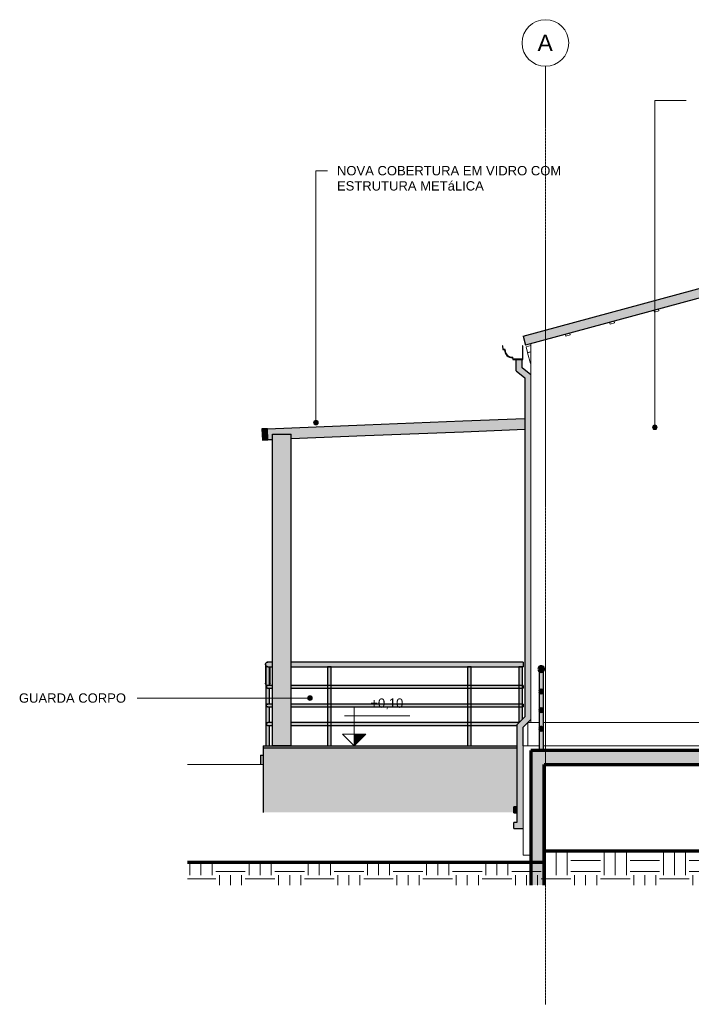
# Model space of a CAD drawing. Header units: millimetres. Extents: x -4967 to 47670, y -1932 to 8822.
# Tile 1 of 14: x -4967 to 2238, y -1742 to 8822. Entities that reach past the tile are written whole.
import ezdxf

# ---------------------------------------------------------------- set-up
doc = ezdxf.new("R2010")
doc.units = ezdxf.units.MM
doc.linetypes.add('_Traço - ponto', pattern=[16, 12, -2, 0, -2])
for name, color, linetype, lineweight in [('A-FLOR', 192, 'Continuous', 25), ('A-FLOR-HRAL', 11, 'Continuous', 25), ('A-FLOR-PATT', 8, 'Continuous', 25), ('A-GENM', 13, 'Continuous', 18), ('A-GLAZ-CWMG', 51, 'Continuous', 18), ('A-ROOF', 132, 'Continuous', 25), ('A-ROOF-OTLN', 132, 'Continuous', 25), ('A-WALL', 113, 'Continuous', 18), ('A-WALL-PATT', 111, 'Continuous', 70), ('G-ANNO-DIMS', 111, 'Continuous', 9), ('G-ANNO-TEXT', 231, 'Continuous', 9), ('S-COLS', 52, 'Continuous', 25), ('S-GRID', 1, 'Continuous', 9), ('S-GRID-IDEN', 1, 'Continuous', 9)]:
    doc.layers.add(name, color=color, linetype=linetype, lineweight=lineweight)
doc.styles.add('Arial_2', font='arial.ttf', dxfattribs={"height": 175})
doc.styles.add('Arial_3', font='arial.ttf', dxfattribs={"height": 100})
pattern_1 = [(0, (6343.34, 0), (317.5, 317.5), [317.5, -317.5]), (0, (6343.34, 119.06), (317.5, 317.5), [317.5, -317.5]), (0, (6343.34, 238.12), (317.5, 317.5), [317.5, -317.5]), (90, (6383.02, 277.8), (-317.5, 317.5), [317.5, -317.5]), (90, (6502.1, 277.8), (-317.5, 317.5), [317.5, -317.5]), (90, (6621.15, 277.8), (-317.5, 317.5), [317.5, -317.5])]

# ---------------------------------------------------------------- blocks, each defined once
blk = doc.blocks.new('Rectangular Mullion - 2x5 cm-3922211-ELEVAÇÃO 5 - MANTER _ CONSTRUIR')
at = {"layer": 'A-GLAZ-CWMG'}
for p, q in [((935, 5459), (887, 5446)), ((887, 5446), (892, 5426)), ((892, 5426), (940, 5440)), ((940, 5440), (935, 5459))]:
    blk.add_line(p, q, dxfattribs=at)
blk = doc.blocks.new('Rectangular Mullion - 4x6_3-3931228-ELEVAÇÃO 5 - MANTER _ CONSTRUIR')
at = {"layer": 'A-GLAZ-CWMG'}
for p, q in [((465, 5311), (518, 5325)), ((482, 5250), (465, 5311)), ((482, 5250), (518, 5260))]:
    blk.add_line(p, q, dxfattribs=at)
blk = doc.blocks.new('Railing - 4 cm-V1-ELEVAÇÃO 5 - MANTER _ CONSTRUIR')
at = {"layer": 'A-FLOR-HRAL'}
for points in [[(6631, 1030), (6631, 1880), (6611, 1880), (6611, 1680), (6613, 1679), (6617, 1671), (6618, 1668), (6619, 1665), (6617, 1659), (6617, 1658), (6611, 1650), (6611, 1480), (6612, 1479), (6617, 1471), (6618, 1469), (6619, 1465), (6617, 1459), (6615, 1456), (6611, 1450), (6611, 1280), (6612, 1279), (6617, 1271), (6618, 1269), (6619, 1265), (6617, 1259), (6616, 1257), (6611, 1250), (6611, 1030), (6626, 1030)], [(6636, 1030), (6651, 1030), (6651, 1250), (6650, 1251), (6645, 1259), (6644, 1262), (6643, 1265), (6645, 1271), (6645, 1273), (6651, 1280), (6651, 1450), (6650, 1451), (6645, 1459), (6644, 1461), (6643, 1465), (6645, 1471), (6646, 1474), (6651, 1480), (6651, 1650), (6650, 1651), (6645, 1659), (6644, 1661), (6643, 1665), (6645, 1671), (6646, 1673), (6651, 1680), (6651, 1880), (6631, 1880), (6631, 1030)]]:
    blk.add_hatch(color=9, dxfattribs=at).paths.add_polyline_path(points, flags=0)
at = {"layer": 'A-FLOR-HRAL', "color": 5}
for p, q in [((6611, 1880), (6611, 1030)), ((6631, 1880), (6611, 1880)), ((6651, 1880), (6631, 1880)), ((6651, 1030), (6651, 1880))]:
    blk.add_line(p, q, dxfattribs=at)
blk = doc.blocks.new('Railing - 4 cm-V4-ELEVAÇÃO 5 - MANTER _ CONSTRUIR')
at = {"layer": 'A-FLOR-HRAL'}
blk.add_hatch(color=9, dxfattribs=at).paths.add_polyline_path([(-2306, 1030), (-2286, 1030), (-2287, 1250), (-2310, 1251), (-2314, 1252), (-2317, 1255), (-2320, 1259), (-2321, 1262), (-2321, 1265), (-2320, 1271), (-2319, 1272), (-2316, 1276), (-2313, 1278), (-2310, 1279), (-2303, 1280), (-2286, 1280), (-2286, 1450), (-2310, 1451), (-2314, 1452), (-2318, 1456), (-2320, 1459), (-2321, 1461), (-2321, 1465), (-2320, 1471), (-2318, 1474), (-2316, 1476), (-2314, 1478), (-2309, 1480), (-2303, 1480), (-2286, 1480), (-2286, 1650), (-2310, 1651), (-2315, 1653), (-2317, 1654), (-2320, 1659), (-2321, 1661), (-2321, 1665), (-2320, 1671), (-2319, 1673), (-2316, 1676), (-2312, 1679), (-2310, 1679), (-2303, 1680), (-2286, 1680), (-2286, 1880), (-2326, 1880), (-2326, 1030), (-2311, 1030)], flags=0)
at = {"layer": 'A-FLOR-HRAL', "color": 5}
for p, q in [((-2326, 1880), (-2326, 1030)), ((-2306, 1880), (-2326, 1880)), ((-2286, 1680), (-2286, 1880)), ((-2286, 1480), (-2286, 1650)), ((-2286, 1280), (-2286, 1450)), ((-2286, 1030), (-2286, 1250))]:
    blk.add_line(p, q, dxfattribs=at)
blk = doc.blocks.new('Railing - 4 cm-V5-ELEVAÇÃO 5 - MANTER _ CONSTRUIR')
at = {"layer": 'A-FLOR-HRAL'}
for points in [[(390, 1279), (408, 1297), (408, 1880), (388, 1880), (389, 1680), (390, 1679), (395, 1671), (396, 1668), (396, 1665), (395, 1659), (394, 1658), (388, 1650), (388, 1480), (390, 1479), (395, 1471), (396, 1469), (396, 1465), (395, 1459), (393, 1456), (388, 1450), (388, 1280), (390, 1279)], [(408, 1297), (428, 1317), (428, 1450), (427, 1451), (422, 1459), (421, 1461), (421, 1465), (422, 1471), (424, 1474), (428, 1480), (428, 1650), (427, 1651), (422, 1659), (421, 1661), (421, 1665), (422, 1671), (423, 1673), (428, 1680), (428, 1880), (408, 1880), (408, 1301)]]:
    blk.add_hatch(color=9, dxfattribs=at).paths.add_polyline_path(points, flags=0)
at = {"layer": 'A-FLOR-HRAL', "color": 5}
for p, q in [((388, 1880), (388, 1277)), ((408, 1880), (388, 1880)), ((428, 1880), (408, 1880)), ((428, 1317), (428, 1880))]:
    blk.add_line(p, q, dxfattribs=at)
blk = doc.blocks.new('Railing - Railing-3945987-ELEVAÇÃO 5 - MANTER _ CONSTRUIR')
at = {"layer": 'A-FLOR-HRAL'}
h = blk.add_hatch(color=9, dxfattribs=at)
h.paths.add_polyline_path([(-2331, 1905), (-2256, 1905), (-2256, 1930), (-2306, 1930), (-2313, 1929), (-2319, 1927), (-2324, 1923), (-2328, 1918), (-2331, 1911)], flags=0)
h.paths.add_polyline_path([(-1194, 1905), (433, 1905), (433, 1930), (-2056, 1930), (-2056, 1905), (-1687, 1905)], flags=0)
h = blk.add_hatch(color=9, dxfattribs=at)
h.paths.add_polyline_path([(-2286, 1690), (-2285, 1692), (-2282, 1698), (-2281, 1704), (-2281, 1880), (-2286, 1880), (-2286, 1691)], flags=0)
h.paths.add_polyline_path([(-2326, 1690), (-2326, 1880), (-2306, 1880), (-2313, 1881), (-2319, 1883), (-2324, 1887), (-2328, 1892), (-2331, 1899), (-2331, 1905), (-2331, 1704), (-2331, 1698), (-2327, 1691)], flags=0)
h = blk.add_hatch(color=9, dxfattribs=at)
h.paths.add_polyline_path([(413, 1880), (433, 1880), (433, 1905), (-2056, 1905), (-2056, 1880), (408, 1880)], flags=0)
h.paths.add_polyline_path([(-2306, 1880), (-2256, 1880), (-2256, 1905), (-2331, 1905), (-2331, 1899), (-2328, 1892), (-2324, 1887), (-2319, 1883), (-2313, 1881)], flags=0)
h = blk.add_hatch(color=9, dxfattribs=at)
h.paths.add_polyline_path([(-209, 1665), (-156, 1665), (-157, 1670), (-159, 1673), (-164, 1680), (-1625, 1679), (-1630, 1672), (-1631, 1668), (-1632, 1665), (-1194, 1665)], flags=0)
h.paths.add_polyline_path([(-2303, 1665), (-2256, 1665), (-2256, 1680), (-2310, 1679), (-2314, 1678), (-2317, 1676), (-2319, 1672), (-2321, 1669), (-2321, 1665)], flags=0)
h.paths.add_polyline_path([(-2056, 1665), (-1656, 1665), (-1657, 1669), (-1658, 1672), (-1664, 1680), (-2056, 1679), (-2056, 1669)], flags=0)
h.paths.add_polyline_path([(-132, 1665), (396, 1665), (396, 1669), (394, 1673), (388, 1680), (-125, 1679), (-131, 1670), (-131, 1669), (-131, 1666)], flags=0)
h.paths.add_polyline_path([(421, 1665), (433, 1665), (433, 1680), (427, 1679), (423, 1672), (421, 1669), (421, 1665)], flags=0)
h = blk.add_hatch(color=9, dxfattribs=at)
h.paths.add_polyline_path([(-2256, 1650), (-2256, 1665), (-2321, 1665), (-2321, 1661), (-2319, 1658), (-2317, 1654), (-2314, 1652), (-2310, 1651), (-2303, 1650)], flags=0)
h.paths.add_polyline_path([(388, 1650), (390, 1651), (394, 1658), (396, 1661), (396, 1665), (-132, 1665), (-131, 1660), (-129, 1657), (-124, 1650), (283, 1650)], flags=0)
h.paths.add_polyline_path([(433, 1650), (433, 1665), (421, 1665), (421, 1661), (423, 1657), (428, 1650)], flags=0)
h.paths.add_polyline_path([(-2056, 1650), (-1663, 1651), (-1658, 1658), (-1657, 1662), (-1656, 1665), (-2056, 1665), (-2056, 1650)], flags=0)
h.paths.add_polyline_path([(-1624, 1650), (-163, 1651), (-157, 1660), (-157, 1661), (-156, 1665), (-1632, 1665), (-1631, 1661), (-1630, 1658), (-1624, 1650)], flags=0)
h = blk.add_hatch(color=9, dxfattribs=at)
h.paths.add_polyline_path([(-209, 1465), (-156, 1465), (-157, 1470), (-159, 1473), (-164, 1480), (-1625, 1479), (-1630, 1472), (-1631, 1468), (-1632, 1465), (-1194, 1465)], flags=0)
h.paths.add_polyline_path([(-2303, 1465), (-2256, 1465), (-2256, 1480), (-2310, 1479), (-2314, 1478), (-2317, 1476), (-2319, 1472), (-2321, 1469), (-2321, 1465)], flags=0)
h.paths.add_polyline_path([(-2056, 1465), (-1656, 1465), (-1657, 1469), (-1658, 1472), (-1664, 1480), (-2056, 1479), (-2056, 1469)], flags=0)
h.paths.add_polyline_path([(-132, 1465), (396, 1465), (396, 1469), (394, 1473), (388, 1480), (-125, 1479), (-131, 1470), (-131, 1469), (-131, 1466)], flags=0)
h.paths.add_polyline_path([(421, 1465), (433, 1465), (433, 1480), (427, 1479), (423, 1472), (421, 1469), (421, 1465)], flags=0)
h = blk.add_hatch(color=9, dxfattribs=at)
h.paths.add_polyline_path([(-1194, 1450), (-163, 1451), (-157, 1460), (-157, 1461), (-156, 1465), (-1632, 1465), (-1631, 1461), (-1630, 1458), (-1624, 1450)], flags=0)
h.paths.add_polyline_path([(-2306, 1450), (-2256, 1451), (-2256, 1465), (-2321, 1465), (-2321, 1461), (-2319, 1458), (-2317, 1454), (-2314, 1452), (-2310, 1451)], flags=0)
h.paths.add_polyline_path([(433, 1450), (433, 1465), (421, 1465), (421, 1461), (423, 1457), (428, 1450)], flags=0)
h.paths.add_polyline_path([(388, 1450), (390, 1451), (394, 1458), (396, 1461), (396, 1465), (-132, 1465), (-131, 1460), (-129, 1457), (-124, 1450), (283, 1450)], flags=0)
h.paths.add_polyline_path([(-2056, 1450), (-1663, 1451), (-1658, 1458), (-1657, 1462), (-1656, 1465), (-2056, 1465), (-2056, 1450)], flags=0)
h = blk.add_hatch(color=9, dxfattribs=at)
h.paths.add_polyline_path([(-2321, 1265), (-2256, 1265), (-2256, 1280), (-2310, 1279), (-2314, 1278), (-2317, 1276), (-2319, 1272), (-2321, 1269)], flags=0)
h.paths.add_polyline_path([(-132, 1265), (377, 1265), (390, 1279), (390, 1279), (388, 1280), (-125, 1279), (-131, 1270), (-131, 1269), (-131, 1266)], flags=0)
h.paths.add_polyline_path([(-156, 1265), (-157, 1270), (-159, 1273), (-164, 1280), (-1625, 1279), (-1630, 1272), (-1631, 1268), (-1632, 1265), (-209, 1265)], flags=0)
h.paths.add_polyline_path([(-1687, 1265), (-1656, 1265), (-1657, 1269), (-1658, 1272), (-1664, 1280), (-2056, 1279), (-2056, 1265)], flags=0)
h = blk.add_hatch(color=9, dxfattribs=at)
h.paths.add_polyline_path([(368, 1250), (369, 1258), (377, 1265), (-132, 1265), (-131, 1260), (-129, 1257), (-124, 1250), (362, 1250)], flags=0)
h.paths.add_polyline_path([(-209, 1250), (-163, 1251), (-157, 1260), (-157, 1261), (-156, 1265), (-1632, 1265), (-1631, 1261), (-1630, 1258), (-1624, 1250), (-1194, 1250)], flags=0)
h.paths.add_polyline_path([(-2306, 1250), (-2256, 1251), (-2256, 1265), (-2321, 1265), (-2321, 1261), (-2319, 1258), (-2317, 1254), (-2314, 1252), (-2310, 1251)], flags=0)
h.paths.add_polyline_path([(-1664, 1250), (-1663, 1251), (-1658, 1258), (-1657, 1262), (-1656, 1265), (-2056, 1265), (-2056, 1250), (-1687, 1250)], flags=0)
at = {"layer": 'A-FLOR-HRAL', "color": 5}
for p, q in [((-2331, 1905), (-2331, 1704)), ((-2256, 1930), (-2306, 1930)), ((433, 1930), (-2056, 1930)), ((433, 1930), (433, 1905)), ((433, 1905), (433, 1880)), ((-2306, 1880), (-2256, 1880)), ((-2281, 1704), (-2281, 1880)), ((-2056, 1880), (433, 1880)), ((-2256, 1680), (-2306, 1680)), ((-2306, 1650), (-2256, 1650)), ((-1646, 1680), (-2056, 1680)), ((-2056, 1650), (-1646, 1650)), ((-146, 1680), (-1642, 1680)), ((-1642, 1650), (-146, 1650)), ((407, 1680), (-142, 1680)), ((-142, 1650), (406, 1650)), ((433, 1680), (410, 1680)), ((410, 1650), (433, 1650)), ((433, 1680), (433, 1665)), ((433, 1665), (433, 1650)), ((-2256, 1480), (-2306, 1480)), ((-1646, 1480), (-2056, 1480)), ((-146, 1480), (-1642, 1480)), ((406, 1480), (-142, 1480)), ((433, 1480), (410, 1480)), ((433, 1480), (433, 1465)), ((-2306, 1450), (-2256, 1450)), ((-2056, 1450), (-1646, 1450)), ((-1642, 1450), (-146, 1450)), ((-142, 1450), (406, 1450)), ((410, 1450), (433, 1450)), ((433, 1465), (433, 1450)), ((-2256, 1280), (-2306, 1280)), ((-1646, 1280), (-2056, 1280)), ((-146, 1280), (-1642, 1280)), ((392, 1280), (-142, 1280)), ((-2306, 1250), (-2256, 1250)), ((-2056, 1250), (-1646, 1250)), ((-1642, 1250), (-146, 1250)), ((-142, 1250), (368, 1250))]:
    blk.add_line(p, q, dxfattribs=at)
at = {"layer": 'A-FLOR-HRAL', "color": 5, "flags": 128}
for points in [[(-2306, 1930), (-2313, 1929), (-2319, 1927), (-2324, 1923), (-2328, 1918), (-2331, 1911), (-2331, 1905)], [(-2331, 1905), (-2331, 1911), (-2328, 1918), (-2324, 1923), (-2319, 1927), (-2313, 1929), (-2306, 1930)], [(-2331, 1905), (-2331, 1899), (-2328, 1892), (-2324, 1887), (-2319, 1883), (-2313, 1881), (-2306, 1880)], [(-2306, 1880), (-2313, 1881), (-2319, 1883), (-2324, 1887), (-2328, 1892), (-2331, 1899), (-2331, 1905)], [(-2327, 1689), (-2328, 1692), (-2331, 1698), (-2331, 1704)], [(-2281, 1704), (-2282, 1698), (-2285, 1692), (-2286, 1689)], [(-2306, 1680), (-2310, 1679), (-2314, 1678), (-2317, 1676), (-2319, 1672), (-2321, 1669), (-2321, 1665)], [(-2321, 1665), (-2321, 1669), (-2319, 1672), (-2317, 1676), (-2314, 1678), (-2310, 1679), (-2306, 1680)], [(-2321, 1665), (-2321, 1661), (-2319, 1658), (-2317, 1654), (-2314, 1652), (-2310, 1651), (-2306, 1650)], [(-2306, 1650), (-2310, 1651), (-2314, 1652), (-2317, 1654), (-2319, 1658), (-2321, 1661), (-2321, 1665)], [(-2306, 1480), (-2310, 1479), (-2314, 1478), (-2317, 1476), (-2319, 1472), (-2321, 1469), (-2321, 1465)], [(-2321, 1465), (-2321, 1469), (-2319, 1472), (-2317, 1476), (-2314, 1478), (-2310, 1479), (-2306, 1480)], [(-2321, 1465), (-2321, 1461), (-2319, 1458), (-2317, 1454), (-2314, 1452), (-2310, 1451), (-2306, 1450)], [(-2306, 1450), (-2310, 1451), (-2314, 1452), (-2317, 1454), (-2319, 1458), (-2321, 1461), (-2321, 1465)], [(-2306, 1280), (-2310, 1279), (-2314, 1278), (-2317, 1276), (-2319, 1272), (-2321, 1269), (-2321, 1265)], [(-2321, 1265), (-2321, 1269), (-2319, 1272), (-2317, 1276), (-2314, 1278), (-2310, 1279), (-2306, 1280)], [(-2321, 1265), (-2321, 1261), (-2319, 1258), (-2317, 1254), (-2314, 1252), (-2310, 1251), (-2306, 1250)], [(-2306, 1250), (-2310, 1251), (-2314, 1252), (-2317, 1254), (-2319, 1258), (-2321, 1261), (-2321, 1265)]]:
    blk.add_lwpolyline(points, dxfattribs=at)
for name, p in [('Railing - 4 cm-V4-ELEVAÇÃO 5 - MANTER _ CONSTRUIR', (0, 0)), ('Railing - 4 cm-V1-ELEVAÇÃO 5 - MANTER _ CONSTRUIR', (-8275, 0)), ('Railing - 4 cm-V1-ELEVAÇÃO 5 - MANTER _ CONSTRUIR', (-6775, 0)), ('Railing - 4 cm-V5-ELEVAÇÃO 5 - MANTER _ CONSTRUIR', (0, 0))]:
    blk.add_blockref(name, p)
blk = doc.blocks.new('Rectangular Mullion - 6x12 cm metal-3947379-ELEVAÇÃO 5 - MANTER _ CONSTRUIR')
at = {"layer": 'A-GLAZ-CWMG', "lineweight": 25}
blk.add_hatch(color=9, dxfattribs=at).paths.add_polyline_path([(-2363, 4312), (-2303, 4315), (-2308, 4434), (-2368, 4432)], flags=0)
at = {"layer": 'A-GLAZ-CWMG', "color": 5, "lineweight": 25}
for p, q in [((-2308, 4434), (-2368, 4432)), ((-2368, 4432), (-2363, 4312)), ((-2303, 4315), (-2308, 4434)), ((-2363, 4312), (-2303, 4315))]:
    blk.add_line(p, q, dxfattribs=at)
blk = doc.blocks.new('Rectangular Mullion - 6x12 cm metal-4019204-ELEVAÇÃO 5 - MANTER _ CONSTRUIR')
at = {"layer": 'A-GLAZ-CWMG', "lineweight": 25}
blk.add_hatch(color=9, dxfattribs=at).paths.add_polyline_path([(-2303, 4315), (-2256, 4316), (-2256, 4376), (-2056, 4376), (-2056, 4324), (-1260, 4356), (-1265, 4476), (-2308, 4434)], flags=0)
at = {"layer": 'A-GLAZ-CWMG', "color": 5, "lineweight": 25}
for p, q in [((-2308, 4434), (-1265, 4476)), ((-2303, 4315), (-2308, 4434)), ((-1260, 4356), (-2056, 4324)), ((-2256, 4316), (-2303, 4315))]:
    blk.add_line(p, q, dxfattribs=at)
blk = doc.blocks.new('Rectangular Mullion - 6x12 cm metal-4019205-ELEVAÇÃO 5 - MANTER _ CONSTRUIR')
at = {"layer": 'A-GLAZ-CWMG', "lineweight": 25}
blk.add_hatch(color=9, dxfattribs=at).paths.add_polyline_path([(-1260, 4356), (-207, 4398), (-211, 4518), (-1265, 4476)], flags=0)
at = {"layer": 'A-GLAZ-CWMG', "color": 5, "lineweight": 25}
for p, q in [((-1265, 4476), (-211, 4518)), ((-207, 4398), (-1260, 4356))]:
    blk.add_line(p, q, dxfattribs=at)
blk = doc.blocks.new('Rectangular Mullion - 6x12 cm metal-V6-ELEVAÇÃO 5 - MANTER _ CONSTRUIR')
at = {"layer": 'A-GLAZ-CWMG', "lineweight": 25}
blk.add_hatch(color=9, dxfattribs=at).paths.add_polyline_path([(-207, 4398), (453, 4425), (453, 4545), (-211, 4518)], flags=0)
at = {"layer": 'A-GLAZ-CWMG', "color": 5, "lineweight": 25}
for p, q in [((-211, 4518), (453, 4545)), ((453, 4425), (-207, 4398))]:
    blk.add_line(p, q, dxfattribs=at)
blk = doc.blocks.new('Railing - 4 cm-V7-ELEVAÇÃO 5 - MANTER _ CONSTRUIR')
at = {"layer": 'A-FLOR-HRAL'}
h = blk.add_hatch(color=9, dxfattribs=at)
h.paths.add_polyline_path([(628, 980), (648, 980), (648, 1830), (608, 1830), (608, 980), (623, 980)], flags=0)
h.paths.add_polyline_path([(628, 1200), (618, 1204), (613, 1215), (618, 1226), (628, 1230), (639, 1226), (643, 1215), (638, 1204), (630, 1201)], flags=0)
h.paths.add_polyline_path([(628, 1400), (618, 1404), (613, 1415), (618, 1426), (628, 1430), (639, 1426), (643, 1415), (638, 1404), (631, 1401)], flags=0)
h.paths.add_polyline_path([(628, 1600), (618, 1604), (614, 1616), (618, 1626), (628, 1630), (639, 1626), (643, 1615), (638, 1604), (632, 1602)], flags=0)
at = {"layer": 'A-FLOR-HRAL', "color": 5}
for p, q in [((608, 980), (608, 1830)), ((608, 1830), (648, 1830)), ((648, 1830), (648, 980))]:
    blk.add_line(p, q, dxfattribs=at)
blk = doc.blocks.new('Railing - Railing-4018205-ELEVAÇÃO 5 - MANTER _ CONSTRUIR')
at = {"layer": 'A-FLOR-HRAL'}
for points in [[(621, 1831), (636, 1831), (649, 1840), (653, 1855), (649, 1870), (636, 1879), (621, 1879), (608, 1870), (603, 1855), (608, 1840), (614, 1836)], [(628, 1600), (639, 1604), (643, 1616), (639, 1626), (628, 1630), (618, 1626), (613, 1615), (618, 1604)], [(628, 1400), (639, 1404), (643, 1415), (639, 1426), (628, 1430), (618, 1426), (613, 1415), (618, 1404)], [(628, 1200), (639, 1204), (643, 1215), (639, 1226), (628, 1230), (618, 1226), (613, 1215), (618, 1204)]]:
    blk.add_hatch(color=173, dxfattribs=at).paths.add_polyline_path(points, flags=0)
at = {"layer": 'A-FLOR-HRAL', "color": 7, "lineweight": 70}
for centre, radius, start, end in [((628, 1855), 25, 360, 180), ((628, 1855), 25, 180, 360), ((628, 1615), 15, 360, 180), ((628, 1615), 15, 180, 360), ((628, 1415), 15, 360, 180), ((628, 1415), 15, 180, 360), ((628, 1215), 15, 360, 180), ((628, 1215), 15, 180, 360)]:
    blk.add_arc(centre, radius, start, end, dxfattribs=at)
blk.add_blockref('Railing - 4 cm-V7-ELEVAÇÃO 5 - MANTER _ CONSTRUIR', (0, 0))
blk = doc.blocks.new('Rectangular Mullion - 6x12 cm 2-4090239-ELEVAÇÃO 5 - MANTER _ CONSTRUIR')
at = {"layer": 'A-GLAZ-CWMG'}
for p, q in [((482, 5248), (518, 5258)), ((513, 5132), (482, 5248)), ((518, 5133), (513, 5132))]:
    blk.add_line(p, q, dxfattribs=at)
blk = doc.blocks.new('Generic Models 1 - Generic Models 24-4258923-ELEVAÇÃO 5 - MANTER _ CONSTRUIR')
at = {"layer": 'A-GENM', "lineweight": 25}
for points in [[(433, 143), (433, 1230), (518, 1315), (518, 5012), (424, 5086), (424, 5175), (359, 5175), (359, 5055), (453, 4980), (453, 1342), (368, 1257), (368, 208), (333, 208), (333, 143)], [(6178, 1016), (6243, 1016), (6243, 1257), (6158, 1342), (6158, 5003), (6182, 5021), (6182, 5174), (6117, 5174), (6117, 5053), (6093, 5035), (6093, 1315), (6178, 1230), (6178, 1030)], [(6618, 5062), (6618, 5149), (6593, 5149), (6593, 5062)], [(9642, 5062), (9738, 5062), (9738, 5149), (9638, 5149), (9638, 5062)], [(11868, 980), (11868, 1230), (11953, 1315), (11953, 3630), (11946, 3656), (11943, 3683), (11933, 3687), (11928, 3698), (11933, 3709), (11943, 3713), (11943, 3899), (11941, 3911), (11933, 3922), (11933, 3957), (11929, 3983), (11913, 4004), (11913, 4044), (11899, 4049), (11890, 4061), (11890, 4077), (11899, 4089), (11913, 4094), (11913, 4119), (11953, 4119), (11953, 4805), (11567, 5110), (11567, 5174), (11502, 5174), (11503, 5078), (11888, 4774), (11888, 1342), (11803, 1257), (11803, 980), (11858, 980)], [(6618, 4783), (6618, 5062), (6593, 5062), (6593, 4783)], [(9642, 4783), (9738, 4783), (9738, 5062), (9638, 5062), (9638, 4783)], [(11504, 5039), (11552, 5039), (11523, 5062), (11478, 5062), (11478, 5039), (11502, 5039)], [(11478, 1342), (11578, 1342), (11578, 5018), (11552, 5039), (11478, 5039), (11478, 1427)], [(9738, 1030), (9738, 4783), (9638, 4783), (9638, 1030), (9642, 1030)], [(11578, 1307), (11578, 1342), (11478, 1342), (11478, 1307)], [(11478, 1030), (11578, 1030), (11578, 1307), (11478, 1307), (11478, 1049)], [(368, 313), (368, 378), (333, 378), (333, 313)]]:
    blk.add_hatch(color=9, dxfattribs=at).paths.add_polyline_path(points, flags=0)
h = blk.add_hatch(color=9, dxfattribs=at)
h.paths.add_polyline_path([(11489, 5062), (11523, 5062), (11502, 5078), (11502, 5174), (11478, 5174), (11478, 5062)], flags=0)
h.paths.add_polyline_path([(11578, 5101), (11578, 5174), (11567, 5174), (11567, 5110), (11569, 5109)], flags=0)
h = blk.add_hatch(color=9, dxfattribs=at)
h.paths.add_polyline_path([(6611, 1030), (6611, 1250), (6606, 1251), (6606, 1280), (6611, 1280), (6611, 1450), (6606, 1451), (6606, 1480), (6611, 1480), (6611, 1650), (6606, 1651), (6606, 1680), (6611, 1680), (6611, 1880), (6606, 1880), (6606, 1930), (6618, 1930), (6618, 3605), (6593, 3606), (6593, 1030)], flags=0)
h.paths.add_polyline_path([(6618, 3725), (6618, 4783), (6593, 4783), (6593, 3726)], flags=0)
at = {"layer": 'A-GENM', "color": 5, "lineweight": 25}
for p, q in [((359, 5055), (359, 5175)), ((424, 5086), (424, 5175)), ((518, 5012), (424, 5086)), ((6117, 5053), (6117, 5174)), ((6182, 5174), (6182, 5021)), ((6618, 5149), (6618, 5062)), ((9638, 5062), (9638, 5149)), ((9738, 5149), (9738, 5062)), ((11478, 5174), (11478, 5062)), ((11502, 5078), (11502, 5174)), ((11502, 5078), (11888, 4774)), ((11567, 5174), (11567, 5110)), ((11953, 4805), (11567, 5110)), ((11578, 5101), (11578, 5174)), ((359, 5055), (453, 4980)), ((453, 4980), (453, 1342)), ((6093, 5035), (6117, 5053)), ((6182, 5021), (6158, 5003)), ((6158, 5003), (6158, 1342)), ((6618, 5062), (6593, 5062)), ((6618, 5062), (6618, 4783)), ((9638, 4783), (9638, 5062)), ((9738, 5062), (9638, 5062)), ((9738, 5062), (9738, 4783)), ((11523, 5062), (11478, 5062)), ((11478, 5062), (11478, 5039)), ((11478, 1342), (11478, 5039)), ((11478, 5039), (11552, 5039)), ((11578, 5018), (11578, 1342)), ((6618, 4783), (6593, 4783)), ((6618, 4783), (6618, 3725)), ((9638, 1030), (9638, 4783)), ((9738, 4783), (9638, 4783)), ((9738, 4783), (9738, 1030)), ((11888, 4774), (11888, 1342)), ((6618, 3605), (6618, 1930)), ((453, 1342), (368, 1257)), ((433, 1230), (518, 1315)), ((6093, 1315), (6178, 1230)), ((6243, 1257), (6158, 1342)), ((11478, 1307), (11478, 1342)), ((11578, 1342), (11478, 1342)), ((11478, 1030), (11478, 1307)), ((11578, 1307), (11478, 1307)), ((11578, 1342), (11578, 1307)), ((11578, 1307), (11578, 1030)), ((11888, 1342), (11803, 1257)), ((11868, 1230), (11953, 1315)), ((368, 1257), (368, 208)), ((433, 1030), (433, 1230)), ((6178, 1030), (6178, 1230)), ((6243, 1257), (6243, 1016)), ((11803, 1257), (11803, 980)), ((11868, 1030), (11868, 1230)), ((6243, 1016), (6178, 1016)), ((11578, 1030), (11478, 1030)), ((333, 313), (333, 378)), ((368, 378), (333, 378)), ((333, 313), (368, 313)), ((333, 143), (333, 208)), ((368, 208), (333, 208)), ((333, 143), (433, 143))]:
    blk.add_line(p, q, dxfattribs=at)
blk = doc.blocks.new('Embasamento - Embasamento-4325691-ELEVAÇÃO 5 - MANTER _ CONSTRUIR')
at = {"layer": 'A-GENM'}
for p, q in [((483, 1280), (608, 1280)), ((483, 1280), (483, 1030)), ((648, 1280), (6128, 1280)), ((6128, 1280), (6128, 1030)), ((11453, 1030), (11453, 1280)), ((11453, 1280), (11478, 1280)), ((11578, 1280), (11827, 1280)), ((433, 1030), (609, 1030)), ((433, 1030), (433, -140)), ((648, 1030), (6178, 1030)), ((6178, 1030), (6178, 980)), ((11453, 1030), (11478, 1030)), ((11453, 1029), (11453, 1030)), ((11578, 1030), (11803, 1030)), ((6178, 830), (6178, -100)), ((518, -140), (433, -140))]:
    blk.add_line(p, q, dxfattribs=at)
at = {"layer": 'A-GENM', "lineweight": 35}
for p, q in [((11953, 1280), (11918, 1280)), ((11918, 1280), (11918, 1030)), ((11953, 0), (11953, 1280)), ((11918, 1030), (11868, 1030)), ((11868, 1030), (11868, 0)), ((11868, 0), (11953, 0))]:
    blk.add_line(p, q, dxfattribs=at)
blk = doc.blocks.new('Grid - Head Grid-11506-ELEVAÇÃO 5 - MANTER _ CONSTRUIR')
at = {"layer": 'S-GRID-IDEN'}
blk.add_circle((673, 8572), 250, dxfattribs=at)
blk = doc.blocks.new('Spot Elevations - Spot elevation - Corte-10531-ELEVAÇÃO 5 - MANTER _ CONSTRUIR')
at = {"layer": 'G-ANNO-DIMS'}
blk.add_hatch(color=256, dxfattribs=at).paths.add_polyline_path([(9010, 1155), (8885, 1030), (8885, 1155)], flags=0)
for p, q in [((8885, 1155), (8885, 1455)), ((9483, 1355), (8783, 1355)), ((8760, 1155), (9010, 1155)), ((8885, 1030), (8760, 1155)), ((8760, 1155), (9010, 1155)), ((9010, 1155), (8885, 1030)), ((8885, 1030), (8885, 1155)), ((8885, 1155), (8885, 1030))]:
    blk.add_line(p, q, dxfattribs=at)

msp = doc.modelspace()

# ---------------------------------------------------------------- hatches: boundary and pattern name
at = {"layer": 'A-FLOR'}
for points in [[(368, 1010), (368, 1030), (-2356, 1030), (-2356, 1010), (283, 1010)], [(-1194, 880), (368, 880), (368, 1010), (-2356, 1010), (-2356, 880), (-2179, 880)]]:
    msp.add_hatch(color=254, dxfattribs=at).paths.add_polyline_path(points, flags=0)
h = msp.add_hatch(color=254, dxfattribs=at)
h.paths.add_polyline_path([(-2356, 830), (-2356, 930), (-2383, 930), (-2383, 830)], flags=0)
h.paths.add_polyline_path([(12303, 870), (12597, 870), (12597, 880), (12303, 880)], flags=0)
at = {"layer": 'A-FLOR-PATT', "lineweight": 18}
for points in [[(11948, 960), (11948, 980), (518, 980), (518, 960), (11858, 960)], [(7672, 830), (11948, 830), (11948, 960), (518, 960), (518, 830), (6687, 830)]]:
    msp.add_hatch(color=171, dxfattribs=at).paths.add_polyline_path(points, flags=0)
h = msp.add_hatch(dxfattribs=at)
h.set_pattern_fill('FP_1', color=256, style=0, pattern_type=2)
h.set_pattern_definition(pattern_1)
h.paths.add_polyline_path([(6687, -462), (11953, -462), (11953, -100), (658, -100), (658, -462), (4716, -462)], flags=0)
h = msp.add_hatch(dxfattribs=at)
h.set_pattern_fill('FP_1', color=256, style=0, pattern_type=2)
h.set_pattern_definition(pattern_1)
h.paths.add_polyline_path([(-209, -462), (658, -462), (658, -222), (-3165, -222), (-3165, -462), (-1194, -462)], flags=0)
at = {"layer": 'A-ROOF'}
msp.add_hatch(color=9, dxfattribs=at).paths.add_polyline_path([(6067, 5329), (6093, 5425), (3262, 6194), (434, 5426), (460, 5330), (3262, 6090), (6062, 5330)], flags=0)
at = {"layer": 'A-ROOF-OTLN'}
msp.add_hatch(color=9, dxfattribs=at).paths.add_polyline_path([(324, 5175), (432, 5175), (432, 5324), (427, 5324), (427, 5180), (328, 5180), (324, 5200), (305, 5201), (287, 5207), (270, 5217), (257, 5231), (247, 5247), (241, 5265), (240, 5284), (220, 5288), (217, 5324), (212, 5323), (215, 5284), (235, 5280), (238, 5258), (246, 5238), (260, 5220), (277, 5206), (298, 5198), (320, 5195)], flags=0)
at = {"layer": 'A-WALL'}
msp.add_hatch(color=254, dxfattribs=at).paths.add_polyline_path([(-1194, 317), (333, 317), (333, 378), (368, 378), (368, 880), (-2356, 880), (-2356, 317)], flags=0)
at = {"layer": 'A-WALL-PATT', "lineweight": 18}
msp.add_hatch(color=171, dxfattribs=at).paths.add_polyline_path([(658, -462), (658, 830), (518, 830), (518, -462)], flags=0)
at = {"layer": 'G-ANNO-TEXT'}
h = msp.add_hatch(color=250, dxfattribs=at)
edge = h.paths.add_edge_path(flags=0)
edge.add_arc((-1789, 4499), 25, 0, 360)
h = msp.add_hatch(color=250, dxfattribs=at)
edge = h.paths.add_edge_path(flags=0)
edge.add_arc((1847, 4449), 25, 0, 360)
h = msp.add_hatch(color=250, dxfattribs=at)
edge = h.paths.add_edge_path(flags=0)
edge.add_arc((-1853, 1544), 25, 0, 360)
at = {"layer": 'S-COLS'}
msp.add_hatch(color=254, dxfattribs=at).paths.add_polyline_path([(-2256, 1030), (-2056, 1030), (-2056, 4376), (-2256, 4376), (-2256, 1049)], flags=0)

# ---------------------------------------------------------------- linework, layer by layer
at = {"layer": 'A-FLOR', "color": 5}
for p, q in [((-2356, 1030), (-2356, 880)), ((-2356, 1030), (368, 1030)), ((-2356, 1010), (368, 1010)), ((-2383, 930), (-2356, 930)), ((-2383, 930), (-2383, 830))]:
    msp.add_line(p, q, dxfattribs=at)
at = {"layer": 'A-FLOR', "color": 7, "lineweight": 70}
for p, q in [((518, 980), (518, 830)), ((11948, 980), (518, 980)), ((658, 830), (11948, 830))]:
    msp.add_line(p, q, dxfattribs=at)
at = {"layer": 'A-FLOR', "lineweight": 18}
msp.add_line((-2356, 830), (-3165, 830), dxfattribs=at)
at = {"layer": 'A-FLOR', "lineweight": 70}
for p, q in [((11953, -100), (658, -100)), ((658, -462), (658, -100)), ((658, -222), (-3165, -222))]:
    msp.add_line(p, q, dxfattribs=at)
at = {"layer": 'A-ROOF', "color": 5}
for p, q in [((434, 5426), (3262, 6194)), ((3262, 6090), (460, 5330)), ((434, 5426), (460, 5330))]:
    msp.add_line(p, q, dxfattribs=at)
at = {"layer": 'A-ROOF-OTLN', "color": 5}
for p, q in [((217, 5324), (212, 5323)), ((212, 5323), (215, 5284)), ((215, 5284), (235, 5280)), ((220, 5288), (217, 5324)), ((240, 5284), (220, 5288)), ((432, 5324), (427, 5324)), ((427, 5324), (427, 5180)), ((432, 5175), (432, 5324)), ((320, 5195), (324, 5175)), ((328, 5180), (324, 5200)), ((427, 5180), (328, 5180)), ((324, 5175), (432, 5175))]:
    msp.add_line(p, q, dxfattribs=at)
for radius, start, end in [(80.6, 177.0671, 272.9709), (85.6, 180.036, 270)]:
    msp.add_arc((320, 5280), radius, start, end, dxfattribs=at)
at = {"layer": 'A-WALL'}
msp.add_line((518, 5346), (518, 1280), dxfattribs=at)
at = {"layer": 'A-WALL', "color": 5, "lineweight": 25}
msp.add_line((-2356, 880), (-2356, 317), dxfattribs=at)
at = {"layer": 'A-WALL', "color": 7, "lineweight": 70}
for p, q in [((518, 830), (518, -462)), ((658, -100), (658, 830))]:
    msp.add_line(p, q, dxfattribs=at)
at = {"layer": 'G-ANNO-TEXT', "color": 250}
for p, q in [((1847, 7955), (2184, 7955)), ((1847, 4449), (1847, 7955)), ((-1789, 7202), (-1664, 7202)), ((-1789, 4499), (-1789, 7202)), ((-3702, 1544), (-3706, 1544)), ((-1853, 1544), (-3702, 1544))]:
    msp.add_line(p, q, dxfattribs=at)
for centre in [(-1789, 4499), (1847, 4449), (-1853, 1544)]:
    msp.add_circle(centre, 25, dxfattribs=at)
at = {"layer": 'S-COLS', "color": 5}
for p, q in [((-2256, 4376), (-2056, 4376)), ((-2256, 1030), (-2256, 4376)), ((-2056, 1030), (-2056, 4376)), ((-2056, 1030), (-2256, 1030))]:
    msp.add_line(p, q, dxfattribs=at)
at = {"layer": 'S-GRID', "linetype": '_Traço - ponto'}
msp.add_line((673, -1742), (673, 8322), dxfattribs=at)

# ---------------------------------------------------------------- block references
at = {"layer": 'A-FLOR-HRAL', "color": 5}
for name in ['Railing - Railing-3945987-ELEVAÇÃO 5 - MANTER _ CONSTRUIR', 'Railing - Railing-4018205-ELEVAÇÃO 5 - MANTER _ CONSTRUIR']:
    msp.add_blockref(name, (0, 0), dxfattribs=at)
at = {"layer": 'A-GENM', "color": 5, "lineweight": 25}
msp.add_blockref('Generic Models 1 - Generic Models 24-4258923-ELEVAÇÃO 5 - MANTER _ CONSTRUIR', (0, 0), dxfattribs=at)
at = {"layer": 'A-GENM'}
msp.add_blockref('Embasamento - Embasamento-4325691-ELEVAÇÃO 5 - MANTER _ CONSTRUIR', (0, 0), dxfattribs=at)
at = {"layer": 'A-GLAZ-CWMG'}
for name, p in [('Rectangular Mullion - 2x5 cm-3922211-ELEVAÇÃO 5 - MANTER _ CONSTRUIR', (950, 258)), ('Rectangular Mullion - 2x5 cm-3922211-ELEVAÇÃO 5 - MANTER _ CONSTRUIR', (475, 129)), ('Rectangular Mullion - 2x5 cm-3922211-ELEVAÇÃO 5 - MANTER _ CONSTRUIR', (0, 0)), ('Rectangular Mullion - 4x6_3-3931228-ELEVAÇÃO 5 - MANTER _ CONSTRUIR', (0, 0)), ('Rectangular Mullion - 6x12 cm 2-4090239-ELEVAÇÃO 5 - MANTER _ CONSTRUIR', (0, 0))]:
    msp.add_blockref(name, p, dxfattribs=at)
at = {"layer": 'A-GLAZ-CWMG', "color": 5, "lineweight": 25}
for name in ['Rectangular Mullion - 6x12 cm metal-V6-ELEVAÇÃO 5 - MANTER _ CONSTRUIR', 'Rectangular Mullion - 6x12 cm metal-4019204-ELEVAÇÃO 5 - MANTER _ CONSTRUIR', 'Rectangular Mullion - 6x12 cm metal-4019205-ELEVAÇÃO 5 - MANTER _ CONSTRUIR', 'Rectangular Mullion - 6x12 cm metal-3947379-ELEVAÇÃO 5 - MANTER _ CONSTRUIR']:
    msp.add_blockref(name, (0, 0), dxfattribs=at)
at = {"layer": 'G-ANNO-DIMS'}
msp.add_blockref('Spot Elevations - Spot elevation - Corte-10531-ELEVAÇÃO 5 - MANTER _ CONSTRUIR', (-10264, 0), dxfattribs=at)
at = {"layer": 'S-GRID-IDEN'}
msp.add_blockref('Grid - Head Grid-11506-ELEVAÇÃO 5 - MANTER _ CONSTRUIR', (0, 0), dxfattribs=at)

# ---------------------------------------------------------------- texts
at = {"layer": 'G-ANNO-DIMS', "insert": (-1205, 1540), "char_height": 100, "width": 422.37, "attachment_point": 1, "line_spacing_factor": 0.941778, "style": 'Arial_3'}
msp.add_mtext('+0,10', dxfattribs=at)
at = {"layer": 'G-ANNO-TEXT', "color": 7, "char_height": 100, "attachment_point": 1, "style": 'Arial_3'}
for s, insert, width in [('NOVA COBERTURA EM VIDRO COM ', (-1563, 7252), 3010.34), ('ESTRUTURA METáLICA', (-1563, 7089), 1964.13), ('GUARDA CORPO', (-4975, 1594), 1414.98)]:
    msp.add_mtext(s, dxfattribs=dict(at, insert=insert, width=width))
at = {"layer": 'S-GRID-IDEN', "insert": (589, 8661), "char_height": 175, "width": 200.42, "attachment_point": 1, "style": 'Arial_2'}
msp.add_mtext('A', dxfattribs=at)

doc.saveas('drawing.dxf')
